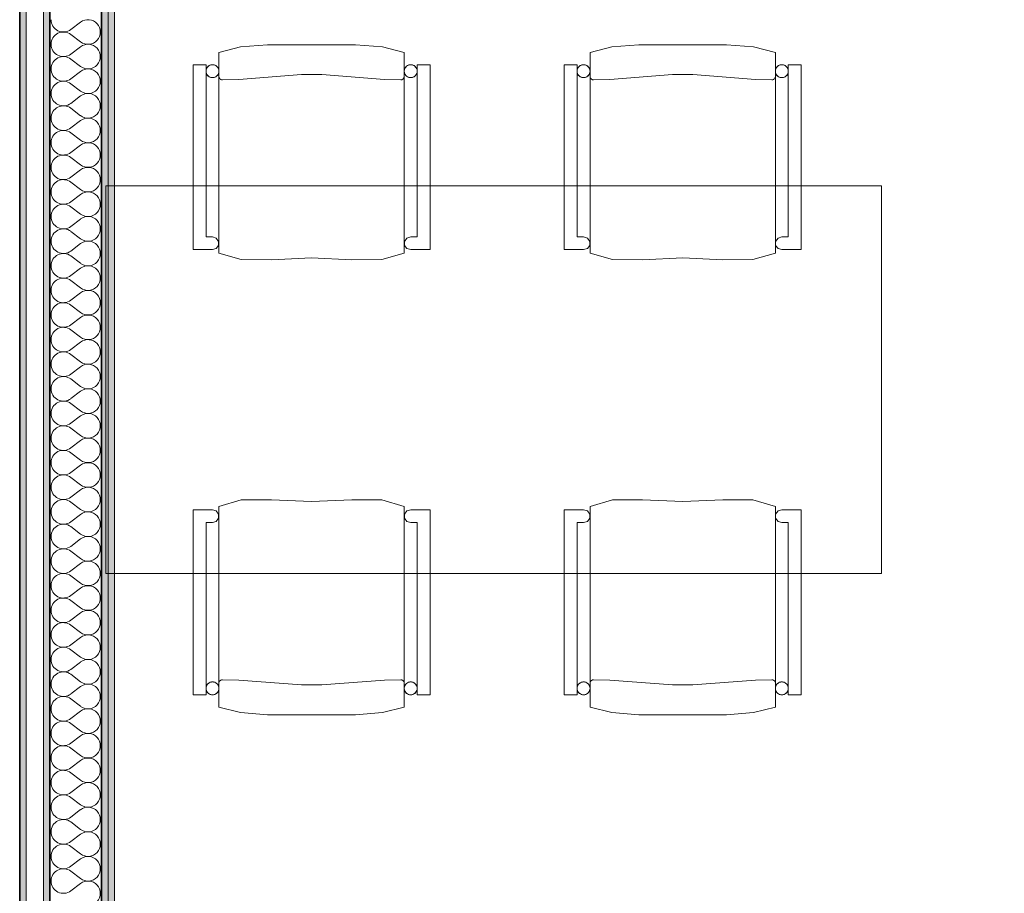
# Model space of a CAD drawing. Header units: metres. Extents: x -7.1 to 26.5, y -14.7 to 18.1.
# Tile 98 of 182: x 16.1 to 18.4, y -0.2 to 1.8. Entities that reach past the tile are written whole.
import ezdxf

# ---------------------------------------------------------------- set-up
doc = ezdxf.new("R2010")
doc.units = ezdxf.units.M
doc.header["$PDMODE"] = 65
doc.linetypes.add('AUSGEZOGEN', pattern=[0])
for name, color, linetype in [('XR$1$015 Innenwände', 7, 'AUSGEZOGEN'), ('XR$1$015 Innenwände Schichttrennlinien', 7, 'AUSGEZOGEN'), ('XR$1$065 Möbel Einrichtung', 7, 'AUSGEZOGEN'), ('XR$1$080 Raumdefinitionen Kontur', 7, 'AUSGEZOGEN'), ('XR$2$105 Bemassungen 100', 7, 'AUSGEZOGEN'), ('XR$3$015 Innenwände Bauteilschraffuren', 7, 'AUSGEZOGEN')]:
    doc.layers.add(name, color=color, linetype=linetype)
doc.styles.add('ARIAL', font='arial.ttf')
doc.dimstyles.new('DIMSTYLE_3', dxfattribs={"dimtxt": 0.2, "dimasz": 0.3, "dimexe": 0, "dimexo": 0, "dimgap": 0.1, "dimtad": 2, "dimrnd": 0.005, "dimzin": 4, "dimdsep": 46, "dimtxsty": 'ARIAL', "dimblk1": 'ALL_ML_STRICH', "dimblk2": 'ALL_ML_STRICH', "dimsah": 1, "dimcen": 0, "dimclrd": 7, "dimclre": 7, "dimclrt": 7, "dimadec": 0, "dimazin": 0, "dimtfac": 1, "dimtdec": 0, "dimtix": 1, "dimtmove": 2, "dimatfit": 3, "dimfxl": 0, "dimtzin": 0, "dimlwd": 0, "dimlwe": 18, "dimarcsym": 0})

# ---------------------------------------------------------------- blocks, each defined once
blk = doc.blocks.new('ALL_ML_STRICH')
at = {"color": 0, "linetype": 'ByBlock', "lineweight": -2}
for p, q in [((0, -0.5), (0, 0.5)), ((-0.3, -0.3), (0.3, 0.3)), ((-1, 0), (0.5, 0))]:
    blk.add_line(p, q, dxfattribs=at)
blk = doc.blocks.new('*D212')
at = {"layer": 'DEFPOINTS', "color": 7, "linetype": 'AUSGEZOGEN', "lineweight": 18, "transparency": 16777216}
for p in [(15.9718, -0.1778), (14.0318, -0.5792), (14.0318, -0.7062)]:
    blk.add_point(p, dxfattribs=at)
at = {"layer": 'XR$2$105 Bemassungen 100', "color": 7, "linetype": 'AUSGEZOGEN', "lineweight": -2, "transparency": 16777216}
for p, q in [((14.0318, -0.5792), (14.0318, -0.5792)), ((14.0318, -0.5792), (15.9718, -0.5792)), ((15.9718, -0.5792), (15.9718, -0.5792))]:
    blk.add_line(p, q, dxfattribs=at)
at = {"layer": 'XR$2$105 Bemassungen 100', "color": 7, "linetype": 'AUSGEZOGEN', "lineweight": 18, "transparency": 16777216, "xscale": 0.3, "yscale": 0.3, "zscale": 0.3, "rotation": 180}
blk.add_blockref('ALL_ML_STRICH', (14.0318, -0.5792), dxfattribs=at)
at = {"layer": 'XR$2$105 Bemassungen 100', "color": 7, "linetype": 'AUSGEZOGEN', "lineweight": 18, "transparency": 16777216, "xscale": 0.3, "yscale": 0.3, "zscale": 0.3}
blk.add_blockref('ALL_ML_STRICH', (15.9718, -0.5792), dxfattribs=at)
at = {"layer": 'XR$2$105 Bemassungen 100', "color": 7, "linetype": 'AUSGEZOGEN', "lineweight": 18, "transparency": 16777216, "insert": (15.0137, -0.3758), "char_height": 0.2, "width": 0.64, "attachment_point": 5, "style": 'ARIAL'}
blk.add_mtext('\\W0.80;\\A1;{\\A1;{1.94\\H0.132000;\\S^ ;}}', dxfattribs=at)
blk = doc.blocks.new('COMPLEXOBJECT_207')
at = {"layer": 'XR$3$015 Innenwände Bauteilschraffuren', "color": 8, "linetype": 'AUSGEZOGEN', "lineweight": 13, "transparency": 33554687}
for p, q in [((16.2632, 1.8229), (16.2403, 1.8057)), ((16.2632, 1.7771), (16.2403, 1.7943)), ((16.2632, 1.7657), (16.2403, 1.7486)), ((16.2632, 1.72), (16.2403, 1.7371)), ((16.2632, 1.7086), (16.2403, 1.6914)), ((16.2632, 1.6629), (16.2403, 1.68)), ((16.2632, 1.6514), (16.2403, 1.6343)), ((16.2632, 1.6057), (16.2403, 1.6229)), ((16.2632, 1.5943), (16.2403, 1.5771)), ((16.2632, 1.5486), (16.2403, 1.5657)), ((16.2632, 1.5371), (16.2403, 1.52)), ((16.2632, 1.4914), (16.2403, 1.5086)), ((16.2632, 1.48), (16.2403, 1.4629)), ((16.2632, 1.4343), (16.2403, 1.4514)), ((16.2632, 1.4229), (16.2403, 1.4057)), ((16.2632, 1.3771), (16.2403, 1.3943)), ((16.2632, 1.3657), (16.2403, 1.3486)), ((16.2632, 1.32), (16.2403, 1.3371)), ((16.2632, 1.3086), (16.2403, 1.2914)), ((16.2632, 1.2629), (16.2403, 1.28)), ((16.2632, 1.2514), (16.2403, 1.2343)), ((16.2632, 1.2057), (16.2403, 1.2229)), ((16.2632, 1.1943), (16.2403, 1.1771)), ((16.2632, 1.1486), (16.2403, 1.1657)), ((16.2632, 1.1371), (16.2403, 1.12)), ((16.2632, 1.0914), (16.2403, 1.1086)), ((16.2632, 1.08), (16.2403, 1.0629)), ((16.2632, 1.0343), (16.2403, 1.0514)), ((16.2632, 1.0229), (16.2403, 1.0057)), ((16.2632, 0.9771), (16.2403, 0.9943)), ((16.2632, 0.9657), (16.2403, 0.9486)), ((16.2632, 0.92), (16.2403, 0.9371)), ((16.2632, 0.9086), (16.2403, 0.8914)), ((16.2632, 0.8629), (16.2403, 0.88)), ((16.2632, 0.8514), (16.2403, 0.8343)), ((16.2632, 0.8057), (16.2403, 0.8229)), ((16.2632, 0.7943), (16.2403, 0.7771)), ((16.2632, 0.7486), (16.2403, 0.7657)), ((16.2632, 0.7371), (16.2403, 0.72)), ((16.2632, 0.6914), (16.2403, 0.7086)), ((16.2632, 0.68), (16.2403, 0.6629)), ((16.2632, 0.6343), (16.2403, 0.6514)), ((16.2632, 0.6229), (16.2403, 0.6057)), ((16.2632, 0.5771), (16.2403, 0.5943)), ((16.2632, 0.5657), (16.2403, 0.5486)), ((16.2632, 0.52), (16.2403, 0.5371)), ((16.2632, 0.5086), (16.2403, 0.4914)), ((16.2632, 0.4629), (16.2403, 0.48)), ((16.2632, 0.4514), (16.2403, 0.4343)), ((16.2632, 0.4057), (16.2403, 0.4229)), ((16.2632, 0.3943), (16.2403, 0.3771)), ((16.2632, 0.3486), (16.2403, 0.3657)), ((16.2632, 0.3371), (16.2403, 0.32)), ((16.2632, 0.2914), (16.2403, 0.3086)), ((16.2632, 0.28), (16.2403, 0.2629)), ((16.2632, 0.2343), (16.2403, 0.2514)), ((16.2632, 0.2229), (16.2403, 0.2057)), ((16.2632, 0.1771), (16.2403, 0.1943)), ((16.2632, 0.1657), (16.2403, 0.1486)), ((16.2632, 0.12), (16.2403, 0.1371)), ((16.2632, 0.1086), (16.2403, 0.0914)), ((16.2632, 0.0629), (16.2403, 0.08)), ((16.2632, 0.0514), (16.2403, 0.0343)), ((16.2632, 0.0057), (16.2403, 0.0229)), ((16.2632, -0.0057), (16.2403, -0.0229)), ((16.2632, -0.0514), (16.2403, -0.0343)), ((16.2632, -0.0629), (16.2403, -0.08)), ((16.2632, -0.1086), (16.2403, -0.0914)), ((16.2632, -0.12), (16.2403, -0.1371)), ((16.2632, -0.1657), (16.2403, -0.1486)), ((16.2632, -0.1771), (16.2403, -0.1943))]:
    blk.add_line(p, q, dxfattribs=at)
for centre, start, end in [((16.2232, 1.8286), 180, 306.8699), ((16.2803, 1.8), 233.1301, 126.8699), ((16.2232, 1.7714), 53.1301, 180), ((16.2232, 1.7714), 180, 306.8699), ((16.2803, 1.7429), 233.1301, 126.8699), ((16.2232, 1.7143), 53.1301, 180), ((16.2232, 1.7143), 180, 306.8699), ((16.2803, 1.6857), 233.1301, 126.8699), ((16.2232, 1.6571), 53.1301, 180), ((16.2232, 1.6571), 180, 306.8699), ((16.2803, 1.6286), 233.1301, 126.8699), ((16.2232, 1.6), 53.1301, 180), ((16.2232, 1.6), 180, 306.8699), ((16.2803, 1.5714), 233.1301, 126.8699), ((16.2232, 1.5429), 53.1301, 180), ((16.2232, 1.5429), 180, 306.8699), ((16.2803, 1.5143), 233.1301, 126.8699), ((16.2232, 1.4857), 53.1301, 180), ((16.2232, 1.4857), 180, 306.8699), ((16.2803, 1.4571), 233.1301, 126.8699), ((16.2232, 1.4286), 53.1301, 180), ((16.2232, 1.4286), 180, 306.8699), ((16.2803, 1.4), 233.1301, 126.8699), ((16.2232, 1.3714), 53.1301, 180), ((16.2232, 1.3714), 180, 306.8699), ((16.2803, 1.3429), 233.1301, 126.8699), ((16.2232, 1.3143), 53.1301, 180), ((16.2232, 1.3143), 180, 306.8699), ((16.2803, 1.2857), 233.1301, 126.8699), ((16.2232, 1.2571), 53.1301, 180), ((16.2232, 1.2571), 180, 306.8699), ((16.2803, 1.2286), 233.1301, 126.8699), ((16.2232, 1.2), 53.1301, 180), ((16.2232, 1.2), 180, 306.8699), ((16.2803, 1.1714), 233.1301, 126.8699), ((16.2232, 1.1429), 53.1301, 180), ((16.2232, 1.1429), 180, 306.8699), ((16.2803, 1.1143), 233.1301, 126.8699), ((16.2232, 1.0857), 53.1301, 180), ((16.2232, 1.0857), 180, 306.8699), ((16.2803, 1.0571), 233.1301, 126.8699), ((16.2232, 1.0286), 53.1301, 180), ((16.2232, 1.0286), 180, 306.8699), ((16.2803, 1), 233.1301, 126.8699), ((16.2232, 0.9714), 53.1301, 180), ((16.2232, 0.9714), 180, 306.8699), ((16.2803, 0.9429), 233.1301, 126.8699), ((16.2232, 0.9143), 53.1301, 180), ((16.2232, 0.9143), 180, 306.8699), ((16.2803, 0.8857), 233.1301, 126.8699), ((16.2232, 0.8571), 53.1301, 180), ((16.2232, 0.8571), 180, 306.8699), ((16.2803, 0.8286), 233.1301, 126.8699), ((16.2232, 0.8), 53.1301, 180), ((16.2232, 0.8), 180, 306.8699), ((16.2803, 0.7714), 233.1301, 126.8699), ((16.2232, 0.7429), 53.1301, 180), ((16.2232, 0.7429), 180, 306.8699), ((16.2803, 0.7143), 233.1301, 126.8699), ((16.2232, 0.6857), 53.1301, 180), ((16.2232, 0.6857), 180, 306.8699), ((16.2803, 0.6571), 233.1301, 126.8699), ((16.2232, 0.6286), 53.1301, 180), ((16.2232, 0.6286), 180, 306.8699), ((16.2803, 0.6), 233.1301, 126.8699), ((16.2232, 0.5714), 53.1301, 180), ((16.2232, 0.5714), 180, 306.8699), ((16.2803, 0.5429), 233.1301, 126.8699), ((16.2232, 0.5143), 53.1301, 180), ((16.2232, 0.5143), 180, 306.8699), ((16.2803, 0.4857), 233.1301, 126.8699), ((16.2232, 0.4571), 53.1301, 180), ((16.2232, 0.4571), 180, 306.8699), ((16.2803, 0.4286), 233.1301, 126.8699), ((16.2232, 0.4), 53.1301, 180), ((16.2232, 0.4), 180, 306.8699), ((16.2803, 0.3714), 233.1301, 126.8699), ((16.2232, 0.3429), 53.1301, 180), ((16.2232, 0.3429), 180, 306.8699), ((16.2803, 0.3143), 233.1301, 126.8699), ((16.2232, 0.2857), 53.1301, 180), ((16.2232, 0.2857), 180, 306.8699), ((16.2803, 0.2571), 233.1301, 126.8699), ((16.2232, 0.2286), 53.1301, 180), ((16.2232, 0.2286), 180, 306.8699), ((16.2803, 0.2), 233.1301, 126.8699), ((16.2232, 0.1714), 53.1301, 180), ((16.2232, 0.1714), 180, 306.8699), ((16.2803, 0.1429), 233.1301, 126.8699), ((16.2232, 0.1143), 53.1301, 180), ((16.2232, 0.1143), 180, 306.8699), ((16.2803, 0.0857), 233.1301, 126.8699), ((16.2232, 0.0571), 53.1301, 180), ((16.2232, 0.0571), 180, 306.8699), ((16.2803, 0.0286), 233.1301, 126.8699), ((16.2232, 0), 53.1301, 180), ((16.2232, 0), 180, 306.8699), ((16.2803, -0.0286), 233.1301, 126.8699), ((16.2232, -0.0571), 53.1301, 180), ((16.2232, -0.0571), 180, 306.8699), ((16.2803, -0.0857), 233.1301, 126.8699), ((16.2232, -0.1143), 53.1301, 180), ((16.2232, -0.1143), 180, 306.8699), ((16.2803, -0.1429), 233.1301, 126.8699), ((16.2232, -0.1714), 53.1301, 180), ((16.2232, -0.1714), 180, 306.8699), ((16.2803, -0.2), 233.1301, 126.8699)]:
    blk.add_arc(centre, 0.0286, start, end, dxfattribs=at)

msp = doc.modelspace()

# ---------------------------------------------------------------- hatches: boundary and pattern name
at = {"layer": 'XR$3$015 Innenwände Bauteilschraffuren', "linetype": 'AUSGEZOGEN', "lineweight": 13, "true_color": 0x202020, "transparency": 33554687}
for points in [[(16.3268, 6.2235), (16.3268, -3.6465), (16.3418, -3.6465), (16.3418, 6.2235)], [(16.3118, 6.2085), (16.3118, -3.6465), (16.3268, -3.6465), (16.3268, 6.2085)], [(16.1768, 6.0735), (16.1768, -3.6465), (16.1918, -3.6465), (16.1918, 6.0735)], [(16.1218, 6.0385), (16.1218, -3.6465), (16.1368, -3.6465), (16.1368, 6.0385)]]:
    msp.add_hatch(color=250, dxfattribs=at).paths.add_polyline_path(points)

# ---------------------------------------------------------------- linework, layer by layer
at = {"layer": 'XR$1$015 Innenwände', "color": 7, "linetype": 'AUSGEZOGEN', "lineweight": 18, "transparency": 33554687}
for p, q in [((16.3418, -3.6465), (16.3418, 6.2385)), ((16.1768, 6.0735), (16.1768, -3.6465)), ((16.1368, -3.6465), (16.1368, 6.0385))]:
    msp.add_line(p, q, dxfattribs=at)
at = {"layer": 'XR$1$015 Innenwände Schichttrennlinien', "color": 7, "linetype": 'AUSGEZOGEN', "lineweight": 18, "transparency": 33554687}
msp.add_line((16.3268, -3.6465), (16.3268, 6.2085), dxfattribs=at)
at = {"layer": 'XR$1$015 Innenwände Schichttrennlinien', "color": 7, "linetype": 'AUSGEZOGEN', "lineweight": 35, "transparency": 33554687}
for p, q in [((16.3118, -3.6465), (16.3118, 6.0885)), ((16.1918, -3.6465), (16.1918, 6.0735)), ((16.1218, 5.9185), (16.1218, -3.6465))]:
    msp.add_line(p, q, dxfattribs=at)
at = {"layer": 'XR$1$065 Möbel Einrichtung', "color": 8, "linetype": 'AUSGEZOGEN', "lineweight": 13, "transparency": 33554687}
for p, q in [((16.6345, 1.7652), (16.5842, 1.7525)), ((16.6972, 1.7702), (16.6345, 1.7652)), ((16.7992, 1.7702), (16.6972, 1.7702)), ((16.9012, 1.7702), (16.7992, 1.7702)), ((16.9639, 1.7652), (16.9012, 1.7702)), ((17.0142, 1.7525), (16.9639, 1.7652)), ((17.4454, 1.7525), (17.4957, 1.7652)), ((17.4957, 1.7652), (17.5584, 1.7702)), ((17.5584, 1.7702), (17.6604, 1.7702)), ((17.6604, 1.7702), (17.7624, 1.7702)), ((17.7624, 1.7702), (17.8251, 1.7652)), ((17.8251, 1.7652), (17.8754, 1.7525)), ((16.5842, 1.7525), (16.5842, 1.2867)), ((17.0142, 1.2867), (17.0142, 1.7525)), ((17.4454, 1.2867), (17.4454, 1.7525)), ((17.8754, 1.7525), (17.8754, 1.2867)), ((16.5542, 1.7239), (16.5242, 1.7239)), ((16.5242, 1.7239), (16.5242, 1.2946)), ((16.5542, 1.3241), (16.5542, 1.7239)), ((17.0742, 1.7239), (17.0442, 1.7239)), ((17.0442, 1.7239), (17.0442, 1.3241)), ((17.0742, 1.2946), (17.0742, 1.7239)), ((17.3854, 1.2946), (17.3854, 1.7239)), ((17.3854, 1.7239), (17.4154, 1.7239)), ((17.4154, 1.7239), (17.4154, 1.3241)), ((17.9054, 1.3241), (17.9054, 1.7239)), ((17.9054, 1.7239), (17.9354, 1.7239)), ((17.9354, 1.7239), (17.9354, 1.2946)), ((16.5844, 1.6949), (16.5842, 1.6963)), ((16.5849, 1.6936), (16.5844, 1.6949)), ((16.5856, 1.6924), (16.5849, 1.6936)), ((16.5865, 1.6913), (16.5856, 1.6924)), ((16.5876, 1.6904), (16.5865, 1.6913)), ((16.7757, 1.701), (16.6302, 1.69)), ((16.8227, 1.701), (16.7757, 1.701)), ((16.9682, 1.69), (16.8227, 1.701)), ((17.0119, 1.6913), (17.0108, 1.6904)), ((17.0128, 1.6924), (17.0119, 1.6913)), ((17.0135, 1.6936), (17.0128, 1.6924)), ((17.4461, 1.6936), (17.4468, 1.6924)), ((17.4468, 1.6924), (17.4477, 1.6913)), ((17.4477, 1.6913), (17.4488, 1.6904)), ((17.4914, 1.69), (17.6369, 1.701)), ((17.6369, 1.701), (17.6839, 1.701)), ((17.6839, 1.701), (17.8294, 1.69)), ((17.872, 1.6904), (17.8731, 1.6913)), ((17.8731, 1.6913), (17.874, 1.6924)), ((17.874, 1.6924), (17.8747, 1.6936)), ((17.8747, 1.6936), (17.8751, 1.6949)), ((17.8751, 1.6949), (17.8754, 1.6963)), ((16.5888, 1.6897), (16.5876, 1.6904)), ((16.5901, 1.6892), (16.5888, 1.6897)), ((16.5915, 1.689), (16.5901, 1.6892)), ((16.5922, 1.689), (16.5915, 1.689)), ((16.6302, 1.69), (16.5922, 1.689)), ((17.0062, 1.689), (16.9682, 1.69)), ((17.0069, 1.689), (17.0062, 1.689)), ((17.0083, 1.6892), (17.0069, 1.689)), ((17.0096, 1.6897), (17.0083, 1.6892)), ((17.0108, 1.6904), (17.0096, 1.6897)), ((17.4488, 1.6904), (17.45, 1.6897)), ((17.45, 1.6897), (17.4513, 1.6892)), ((17.4513, 1.6892), (17.4527, 1.689)), ((17.4527, 1.689), (17.4534, 1.689)), ((17.4534, 1.689), (17.4914, 1.69)), ((17.8294, 1.69), (17.8674, 1.689)), ((17.8674, 1.689), (17.8681, 1.689)), ((17.8681, 1.689), (17.8695, 1.6892)), ((17.8695, 1.6892), (17.8708, 1.6897)), ((17.8708, 1.6897), (17.872, 1.6904)), ((18.1218, 1.4425), (16.3218, 1.4425)), ((16.3218, 1.4425), (16.3218, 0.5425)), ((18.1218, 0.5425), (18.1218, 1.4425)), ((16.5692, 1.3241), (16.5542, 1.3241)), ((16.578, 1.3212), (16.5692, 1.3241)), ((16.5835, 1.3137), (16.578, 1.3212)), ((16.578, 1.297), (16.5835, 1.3045)), ((16.5835, 1.3045), (16.5835, 1.3137)), ((17.0204, 1.3212), (17.0149, 1.3137)), ((17.0149, 1.3137), (17.0149, 1.3045)), ((17.0149, 1.3045), (17.0204, 1.297)), ((17.0292, 1.3241), (17.0204, 1.3212)), ((17.0442, 1.3241), (17.0292, 1.3241)), ((17.4154, 1.3241), (17.4304, 1.3241)), ((17.4304, 1.3241), (17.4392, 1.3212)), ((17.4392, 1.3212), (17.4446, 1.3137)), ((17.4446, 1.3045), (17.4392, 1.297)), ((17.4446, 1.3137), (17.4446, 1.3045)), ((17.8761, 1.3137), (17.8816, 1.3212)), ((17.8761, 1.3045), (17.8761, 1.3137)), ((17.8816, 1.297), (17.8761, 1.3045)), ((17.8816, 1.3212), (17.8904, 1.3241)), ((17.8904, 1.3241), (17.9054, 1.3241)), ((16.5242, 1.2946), (16.5692, 1.2946)), ((16.5692, 1.2946), (16.578, 1.297)), ((16.5842, 1.2867), (16.6361, 1.2715)), ((16.9623, 1.2715), (17.0142, 1.2867)), ((17.0204, 1.297), (17.0292, 1.2946)), ((17.0292, 1.2946), (17.0742, 1.2946)), ((17.4304, 1.2946), (17.3854, 1.2946)), ((17.4392, 1.297), (17.4304, 1.2946)), ((17.4973, 1.2715), (17.4454, 1.2867)), ((17.8754, 1.2867), (17.8235, 1.2715)), ((17.8904, 1.2946), (17.8816, 1.297)), ((17.9354, 1.2946), (17.8904, 1.2946)), ((16.6361, 1.2715), (16.7062, 1.2712)), ((16.7062, 1.2712), (16.7992, 1.2754)), ((16.7992, 1.2754), (16.8922, 1.2712)), ((16.8922, 1.2712), (16.9623, 1.2715)), ((17.5674, 1.2712), (17.4973, 1.2715)), ((17.6604, 1.2754), (17.5674, 1.2712)), ((17.7533, 1.2712), (17.6604, 1.2754)), ((17.8235, 1.2715), (17.7533, 1.2712)), ((16.5842, 0.6982), (16.6361, 0.7135)), ((16.6361, 0.7135), (16.7062, 0.7137)), ((16.7062, 0.7137), (16.7992, 0.7095)), ((16.7992, 0.7095), (16.8922, 0.7137)), ((16.8922, 0.7137), (16.9623, 0.7135)), ((16.9623, 0.7135), (17.0142, 0.6982)), ((17.4973, 0.7135), (17.4454, 0.6982)), ((17.5674, 0.7137), (17.4973, 0.7135)), ((17.6604, 0.7095), (17.5674, 0.7137)), ((17.7533, 0.7137), (17.6604, 0.7095)), ((17.8235, 0.7135), (17.7533, 0.7137)), ((17.8754, 0.6982), (17.8235, 0.7135)), ((16.5242, 0.6903), (16.5692, 0.6903)), ((16.5242, 0.261), (16.5242, 0.6903)), ((16.5692, 0.6903), (16.578, 0.6879)), ((16.578, 0.6879), (16.5835, 0.6804)), ((16.5842, 0.2324), (16.5842, 0.6982)), ((17.0142, 0.6982), (17.0142, 0.2324)), ((17.0149, 0.6804), (17.0204, 0.6879)), ((17.0204, 0.6879), (17.0292, 0.6903)), ((17.0292, 0.6903), (17.0742, 0.6903)), ((17.0742, 0.6903), (17.0742, 0.261)), ((17.4304, 0.6903), (17.3854, 0.6903)), ((17.3854, 0.6903), (17.3854, 0.261)), ((17.4392, 0.6879), (17.4304, 0.6903)), ((17.4446, 0.6804), (17.4392, 0.6879)), ((17.4454, 0.6982), (17.4454, 0.2324)), ((17.8754, 0.2324), (17.8754, 0.6982)), ((17.8816, 0.6879), (17.8761, 0.6804)), ((17.8904, 0.6903), (17.8816, 0.6879)), ((17.9354, 0.6903), (17.8904, 0.6903)), ((17.9354, 0.261), (17.9354, 0.6903)), ((16.578, 0.6637), (16.5692, 0.6608)), ((16.5835, 0.6712), (16.578, 0.6637)), ((16.5835, 0.6804), (16.5835, 0.6712)), ((17.0149, 0.6712), (17.0149, 0.6804)), ((17.0204, 0.6637), (17.0149, 0.6712)), ((17.0292, 0.6608), (17.0204, 0.6637)), ((17.4304, 0.6608), (17.4392, 0.6637)), ((17.4392, 0.6637), (17.4446, 0.6712)), ((17.4446, 0.6712), (17.4446, 0.6804)), ((17.8761, 0.6804), (17.8761, 0.6712)), ((17.8761, 0.6712), (17.8816, 0.6637)), ((17.8816, 0.6637), (17.8904, 0.6608)), ((16.5692, 0.6608), (16.5542, 0.6608)), ((16.5542, 0.6608), (16.5542, 0.261)), ((17.0442, 0.6608), (17.0292, 0.6608)), ((17.0442, 0.261), (17.0442, 0.6608)), ((17.4154, 0.6608), (17.4304, 0.6608)), ((17.4154, 0.261), (17.4154, 0.6608)), ((17.8904, 0.6608), (17.9054, 0.6608)), ((17.9054, 0.6608), (17.9054, 0.261)), ((16.3218, 0.5425), (18.1218, 0.5425)), ((16.5844, 0.29), (16.5842, 0.2886)), ((16.5849, 0.2913), (16.5844, 0.29)), ((16.5856, 0.2925), (16.5849, 0.2913)), ((16.5865, 0.2936), (16.5856, 0.2925)), ((16.5876, 0.2945), (16.5865, 0.2936)), ((16.5888, 0.2952), (16.5876, 0.2945)), ((16.5901, 0.2957), (16.5888, 0.2952)), ((16.5915, 0.2959), (16.5901, 0.2957)), ((16.5922, 0.2959), (16.5915, 0.2959)), ((16.6302, 0.2949), (16.5922, 0.2959)), ((16.7757, 0.2839), (16.6302, 0.2949)), ((16.8227, 0.2839), (16.7757, 0.2839)), ((16.9682, 0.2949), (16.8227, 0.2839)), ((17.0062, 0.2959), (16.9682, 0.2949)), ((17.0069, 0.2959), (17.0062, 0.2959)), ((17.0083, 0.2957), (17.0069, 0.2959)), ((17.0096, 0.2952), (17.0083, 0.2957)), ((17.0108, 0.2945), (17.0096, 0.2952)), ((17.0119, 0.2936), (17.0108, 0.2945)), ((17.0128, 0.2925), (17.0119, 0.2936)), ((17.0135, 0.2913), (17.0128, 0.2925)), ((17.4461, 0.2913), (17.4468, 0.2925)), ((17.4468, 0.2925), (17.4477, 0.2936)), ((17.4477, 0.2936), (17.4488, 0.2945)), ((17.4488, 0.2945), (17.45, 0.2952)), ((17.45, 0.2952), (17.4513, 0.2957)), ((17.4513, 0.2957), (17.4527, 0.2959)), ((17.4527, 0.2959), (17.4534, 0.2959)), ((17.4534, 0.2959), (17.4914, 0.2949)), ((17.4914, 0.2949), (17.6369, 0.2839)), ((17.6369, 0.2839), (17.6839, 0.2839)), ((17.6839, 0.2839), (17.8294, 0.2949)), ((17.8294, 0.2949), (17.8674, 0.2959)), ((17.8674, 0.2959), (17.8681, 0.2959)), ((17.8681, 0.2959), (17.8695, 0.2957)), ((17.8695, 0.2957), (17.8708, 0.2952)), ((17.8708, 0.2952), (17.872, 0.2945)), ((17.872, 0.2945), (17.8731, 0.2936)), ((17.8731, 0.2936), (17.874, 0.2925)), ((17.874, 0.2925), (17.8747, 0.2913)), ((17.8747, 0.2913), (17.8751, 0.29)), ((17.8751, 0.29), (17.8754, 0.2886)), ((16.5542, 0.261), (16.5242, 0.261)), ((17.0742, 0.261), (17.0442, 0.261)), ((17.3854, 0.261), (17.4154, 0.261)), ((17.9054, 0.261), (17.9354, 0.261)), ((16.6345, 0.2198), (16.5842, 0.2324)), ((17.0142, 0.2324), (16.9639, 0.2198)), ((17.4454, 0.2324), (17.4957, 0.2198)), ((17.8251, 0.2198), (17.8754, 0.2324)), ((16.6972, 0.2147), (16.6345, 0.2198)), ((16.7992, 0.2147), (16.6972, 0.2147)), ((16.9012, 0.2147), (16.7992, 0.2147)), ((16.9639, 0.2198), (16.9012, 0.2147)), ((17.4957, 0.2198), (17.5584, 0.2147)), ((17.5584, 0.2147), (17.6604, 0.2147)), ((17.6604, 0.2147), (17.7624, 0.2147)), ((17.7624, 0.2147), (17.8251, 0.2198))]:
    msp.add_line(p, q, dxfattribs=at)
for points in [[(16.5842, 1.2867), (16.6361, 1.2715), (16.7062, 1.2712), (16.7992, 1.2754), (16.8922, 1.2712), (16.9623, 1.2715), (17.0142, 1.2867), (17.0142, 1.7525), (16.9639, 1.7652), (16.9012, 1.7702), (16.7992, 1.7702), (16.6972, 1.7702), (16.6345, 1.7652), (16.5842, 1.7525), (16.5842, 1.2867)], [(17.8754, 1.2867), (17.8235, 1.2715), (17.7533, 1.2712), (17.6604, 1.2754), (17.5674, 1.2712), (17.4973, 1.2715), (17.4454, 1.2867), (17.4454, 1.7525), (17.4957, 1.7652), (17.5584, 1.7702), (17.6604, 1.7702), (17.7624, 1.7702), (17.8251, 1.7652), (17.8754, 1.7525), (17.8754, 1.2867)], [(16.5242, 1.2946), (16.5692, 1.2946), (16.578, 1.297), (16.5835, 1.3045), (16.5835, 1.3137), (16.578, 1.3212), (16.5692, 1.3241), (16.5542, 1.3241), (16.5542, 1.7239), (16.5242, 1.7239), (16.5242, 1.2946)], [(16.5692, 1.7239), (16.5666, 1.7237), (16.5641, 1.723), (16.5617, 1.7219), (16.5595, 1.7204), (16.5577, 1.7186), (16.5562, 1.7165), (16.5551, 1.7141), (16.5544, 1.7116), (16.5542, 1.709), (16.5544, 1.7064), (16.5551, 1.7038), (16.5562, 1.7015), (16.5577, 1.6993), (16.5595, 1.6975), (16.5617, 1.696), (16.5641, 1.6949), (16.5666, 1.6942), (16.5692, 1.694), (16.5718, 1.6942), (16.5743, 1.6949), (16.5767, 1.696), (16.5788, 1.6975), (16.5807, 1.6993), (16.5822, 1.7015), (16.5833, 1.7038), (16.584, 1.7064), (16.5842, 1.709), (16.584, 1.7116), (16.5833, 1.7141), (16.5822, 1.7165), (16.5807, 1.7186), (16.5788, 1.7204), (16.5767, 1.7219), (16.5743, 1.723), (16.5718, 1.7237), (16.5692, 1.7239)], [(17.0292, 1.7239), (17.0266, 1.7237), (17.0241, 1.723), (17.0217, 1.7219), (17.0195, 1.7204), (17.0177, 1.7186), (17.0162, 1.7165), (17.0151, 1.7141), (17.0144, 1.7116), (17.0142, 1.709), (17.0144, 1.7064), (17.0151, 1.7038), (17.0162, 1.7015), (17.0177, 1.6993), (17.0195, 1.6975), (17.0217, 1.696), (17.0241, 1.6949), (17.0266, 1.6942), (17.0292, 1.694), (17.0318, 1.6942), (17.0343, 1.6949), (17.0367, 1.696), (17.0388, 1.6975), (17.0407, 1.6993), (17.0422, 1.7015), (17.0433, 1.7038), (17.044, 1.7064), (17.0442, 1.709), (17.044, 1.7116), (17.0433, 1.7141), (17.0422, 1.7165), (17.0407, 1.7186), (17.0388, 1.7204), (17.0367, 1.7219), (17.0343, 1.723), (17.0318, 1.7237), (17.0292, 1.7239)], [(17.0442, 1.3241), (17.0292, 1.3241), (17.0204, 1.3212), (17.0149, 1.3137), (17.0149, 1.3045), (17.0204, 1.297), (17.0292, 1.2946), (17.0742, 1.2946), (17.0742, 1.7239), (17.0442, 1.7239), (17.0442, 1.3241)], [(17.4154, 1.3241), (17.4304, 1.3241), (17.4392, 1.3212), (17.4446, 1.3137), (17.4446, 1.3045), (17.4392, 1.297), (17.4304, 1.2946), (17.3854, 1.2946), (17.3854, 1.7239), (17.4154, 1.7239), (17.4154, 1.3241)], [(17.4304, 1.7239), (17.433, 1.7237), (17.4355, 1.723), (17.4379, 1.7219), (17.44, 1.7204), (17.4419, 1.7186), (17.4434, 1.7165), (17.4445, 1.7141), (17.4452, 1.7116), (17.4454, 1.709), (17.4452, 1.7064), (17.4445, 1.7038), (17.4434, 1.7015), (17.4419, 1.6993), (17.44, 1.6975), (17.4379, 1.696), (17.4355, 1.6949), (17.433, 1.6942), (17.4304, 1.694), (17.4278, 1.6942), (17.4253, 1.6949), (17.4229, 1.696), (17.4207, 1.6975), (17.4189, 1.6993), (17.4174, 1.7015), (17.4163, 1.7038), (17.4156, 1.7064), (17.4154, 1.709), (17.4156, 1.7116), (17.4163, 1.7141), (17.4174, 1.7165), (17.4189, 1.7186), (17.4207, 1.7204), (17.4229, 1.7219), (17.4253, 1.723), (17.4278, 1.7237), (17.4304, 1.7239)], [(17.8904, 1.7239), (17.893, 1.7237), (17.8955, 1.723), (17.8979, 1.7219), (17.9, 1.7204), (17.9019, 1.7186), (17.9034, 1.7165), (17.9045, 1.7141), (17.9052, 1.7116), (17.9054, 1.709), (17.9052, 1.7064), (17.9045, 1.7038), (17.9034, 1.7015), (17.9019, 1.6993), (17.9, 1.6975), (17.8979, 1.696), (17.8955, 1.6949), (17.893, 1.6942), (17.8904, 1.694), (17.8878, 1.6942), (17.8853, 1.6949), (17.8829, 1.696), (17.8807, 1.6975), (17.8789, 1.6993), (17.8774, 1.7015), (17.8763, 1.7038), (17.8756, 1.7064), (17.8754, 1.709), (17.8756, 1.7116), (17.8763, 1.7141), (17.8774, 1.7165), (17.8789, 1.7186), (17.8807, 1.7204), (17.8829, 1.7219), (17.8853, 1.723), (17.8878, 1.7237), (17.8904, 1.7239)], [(17.9354, 1.2946), (17.8904, 1.2946), (17.8816, 1.297), (17.8761, 1.3045), (17.8761, 1.3137), (17.8816, 1.3212), (17.8904, 1.3241), (17.9054, 1.3241), (17.9054, 1.7239), (17.9354, 1.7239), (17.9354, 1.2946)], [(16.5842, 0.6982), (16.6361, 0.7135), (16.7062, 0.7137), (16.7992, 0.7095), (16.8922, 0.7137), (16.9623, 0.7135), (17.0142, 0.6982), (17.0142, 0.2324), (16.9639, 0.2198), (16.9012, 0.2147), (16.7992, 0.2147), (16.6972, 0.2147), (16.6345, 0.2198), (16.5842, 0.2324), (16.5842, 0.6982)], [(17.8754, 0.6982), (17.8235, 0.7135), (17.7533, 0.7137), (17.6604, 0.7095), (17.5674, 0.7137), (17.4973, 0.7135), (17.4454, 0.6982), (17.4454, 0.2324), (17.4957, 0.2198), (17.5584, 0.2147), (17.6604, 0.2147), (17.7624, 0.2147), (17.8251, 0.2198), (17.8754, 0.2324), (17.8754, 0.6982)], [(16.5242, 0.6903), (16.5692, 0.6903), (16.578, 0.6879), (16.5835, 0.6804), (16.5835, 0.6712), (16.578, 0.6637), (16.5692, 0.6608), (16.5542, 0.6608), (16.5542, 0.261), (16.5242, 0.261), (16.5242, 0.6903)], [(17.0442, 0.6608), (17.0292, 0.6608), (17.0204, 0.6637), (17.0149, 0.6712), (17.0149, 0.6804), (17.0204, 0.6879), (17.0292, 0.6903), (17.0742, 0.6903), (17.0742, 0.261), (17.0442, 0.261), (17.0442, 0.6608)], [(17.4154, 0.6608), (17.4304, 0.6608), (17.4392, 0.6637), (17.4446, 0.6712), (17.4446, 0.6804), (17.4392, 0.6879), (17.4304, 0.6903), (17.3854, 0.6903), (17.3854, 0.261), (17.4154, 0.261), (17.4154, 0.6608)], [(17.9354, 0.6903), (17.8904, 0.6903), (17.8816, 0.6879), (17.8761, 0.6804), (17.8761, 0.6712), (17.8816, 0.6637), (17.8904, 0.6608), (17.9054, 0.6608), (17.9054, 0.261), (17.9354, 0.261), (17.9354, 0.6903)], [(16.5692, 0.261), (16.5666, 0.2612), (16.5641, 0.2619), (16.5617, 0.263), (16.5595, 0.2645), (16.5577, 0.2663), (16.5562, 0.2685), (16.5551, 0.2708), (16.5544, 0.2733), (16.5542, 0.276), (16.5544, 0.2786), (16.5551, 0.2811), (16.5562, 0.2834), (16.5577, 0.2856), (16.5595, 0.2874), (16.5617, 0.2889), (16.5641, 0.29), (16.5666, 0.2907), (16.5692, 0.2909), (16.5718, 0.2907), (16.5743, 0.29), (16.5767, 0.2889), (16.5788, 0.2874), (16.5807, 0.2856), (16.5822, 0.2834), (16.5833, 0.2811), (16.584, 0.2786), (16.5842, 0.276), (16.584, 0.2733), (16.5833, 0.2708), (16.5822, 0.2685), (16.5807, 0.2663), (16.5788, 0.2645), (16.5767, 0.263), (16.5743, 0.2619), (16.5718, 0.2612), (16.5692, 0.261)], [(17.0292, 0.261), (17.0266, 0.2612), (17.0241, 0.2619), (17.0217, 0.263), (17.0195, 0.2645), (17.0177, 0.2663), (17.0162, 0.2685), (17.0151, 0.2708), (17.0144, 0.2733), (17.0142, 0.276), (17.0144, 0.2786), (17.0151, 0.2811), (17.0162, 0.2834), (17.0177, 0.2856), (17.0195, 0.2874), (17.0217, 0.2889), (17.0241, 0.29), (17.0266, 0.2907), (17.0292, 0.2909), (17.0318, 0.2907), (17.0343, 0.29), (17.0367, 0.2889), (17.0388, 0.2874), (17.0407, 0.2856), (17.0422, 0.2834), (17.0433, 0.2811), (17.044, 0.2786), (17.0442, 0.276), (17.044, 0.2733), (17.0433, 0.2708), (17.0422, 0.2685), (17.0407, 0.2663), (17.0388, 0.2645), (17.0367, 0.263), (17.0343, 0.2619), (17.0318, 0.2612), (17.0292, 0.261)], [(17.4304, 0.261), (17.433, 0.2612), (17.4355, 0.2619), (17.4379, 0.263), (17.44, 0.2645), (17.4419, 0.2663), (17.4434, 0.2685), (17.4445, 0.2708), (17.4452, 0.2733), (17.4454, 0.276), (17.4452, 0.2786), (17.4445, 0.2811), (17.4434, 0.2834), (17.4419, 0.2856), (17.44, 0.2874), (17.4379, 0.2889), (17.4355, 0.29), (17.433, 0.2907), (17.4304, 0.2909), (17.4278, 0.2907), (17.4253, 0.29), (17.4229, 0.2889), (17.4207, 0.2874), (17.4189, 0.2856), (17.4174, 0.2834), (17.4163, 0.2811), (17.4156, 0.2786), (17.4154, 0.276), (17.4156, 0.2733), (17.4163, 0.2708), (17.4174, 0.2685), (17.4189, 0.2663), (17.4207, 0.2645), (17.4229, 0.263), (17.4253, 0.2619), (17.4278, 0.2612), (17.4304, 0.261)], [(17.8904, 0.261), (17.893, 0.2612), (17.8955, 0.2619), (17.8979, 0.263), (17.9, 0.2645), (17.9019, 0.2663), (17.9034, 0.2685), (17.9045, 0.2708), (17.9052, 0.2733), (17.9054, 0.276), (17.9052, 0.2786), (17.9045, 0.2811), (17.9034, 0.2834), (17.9019, 0.2856), (17.9, 0.2874), (17.8979, 0.2889), (17.8955, 0.29), (17.893, 0.2907), (17.8904, 0.2909), (17.8878, 0.2907), (17.8853, 0.29), (17.8829, 0.2889), (17.8807, 0.2874), (17.8789, 0.2856), (17.8774, 0.2834), (17.8763, 0.2811), (17.8756, 0.2786), (17.8754, 0.276), (17.8756, 0.2733), (17.8763, 0.2708), (17.8774, 0.2685), (17.8789, 0.2663), (17.8807, 0.2645), (17.8829, 0.263), (17.8853, 0.2619), (17.8878, 0.2612), (17.8904, 0.261)]]:
    msp.add_lwpolyline(points, close=True, dxfattribs=at)
for points in [[(16.5692, 1.7239), (16.5671, 1.7238), (16.5651, 1.7234), (16.5632, 1.7227), (16.5614, 1.7218), (16.5597, 1.7206), (16.5582, 1.7192), (16.5569, 1.7176), (16.5559, 1.7159), (16.5551, 1.714), (16.5545, 1.712), (16.5542, 1.71), (16.5542, 1.7079), (16.5545, 1.7059), (16.5551, 1.7039), (16.5559, 1.7021), (16.5569, 1.7003), (16.5582, 1.6987), (16.5597, 1.6973), (16.5614, 1.6961), (16.5632, 1.6952), (16.5651, 1.6945), (16.5671, 1.6941), (16.5692, 1.694)], [(16.5692, 1.694), (16.5712, 1.6941), (16.5732, 1.6945), (16.5752, 1.6952), (16.577, 1.6961), (16.5787, 1.6973), (16.5802, 1.6987), (16.5814, 1.7003), (16.5825, 1.7021), (16.5833, 1.7039), (16.5839, 1.7059), (16.5842, 1.7079), (16.5842, 1.71), (16.5839, 1.712), (16.5833, 1.714), (16.5825, 1.7159), (16.5814, 1.7176), (16.5802, 1.7192), (16.5787, 1.7206), (16.577, 1.7218), (16.5752, 1.7227), (16.5732, 1.7234), (16.5712, 1.7238), (16.5692, 1.7239)], [(17.0292, 1.7239), (17.0271, 1.7238), (17.0251, 1.7234), (17.0232, 1.7227), (17.0214, 1.7218), (17.0197, 1.7206), (17.0182, 1.7192), (17.0169, 1.7176), (17.0159, 1.7159), (17.0151, 1.714), (17.0145, 1.712), (17.0142, 1.71), (17.0142, 1.7079), (17.0145, 1.7059), (17.0151, 1.7039), (17.0159, 1.7021), (17.0169, 1.7003), (17.0182, 1.6987), (17.0197, 1.6973), (17.0214, 1.6961), (17.0232, 1.6952), (17.0251, 1.6945), (17.0271, 1.6941), (17.0292, 1.694)], [(17.0292, 1.694), (17.0312, 1.6941), (17.0332, 1.6945), (17.0352, 1.6952), (17.037, 1.6961), (17.0387, 1.6973), (17.0402, 1.6987), (17.0414, 1.7003), (17.0425, 1.7021), (17.0433, 1.7039), (17.0439, 1.7059), (17.0442, 1.7079), (17.0442, 1.71), (17.0439, 1.712), (17.0433, 1.714), (17.0425, 1.7159), (17.0414, 1.7176), (17.0402, 1.7192), (17.0387, 1.7206), (17.037, 1.7218), (17.0352, 1.7227), (17.0332, 1.7234), (17.0312, 1.7238), (17.0292, 1.7239)], [(17.4304, 1.7239), (17.4283, 1.7238), (17.4263, 1.7234), (17.4244, 1.7227), (17.4226, 1.7218), (17.4209, 1.7206), (17.4194, 1.7192), (17.4181, 1.7176), (17.4171, 1.7159), (17.4162, 1.714), (17.4157, 1.712), (17.4154, 1.71), (17.4154, 1.7079), (17.4157, 1.7059), (17.4162, 1.7039), (17.4171, 1.7021), (17.4181, 1.7003), (17.4194, 1.6987), (17.4209, 1.6973), (17.4226, 1.6961), (17.4244, 1.6952), (17.4263, 1.6945), (17.4283, 1.6941), (17.4304, 1.694)], [(17.4304, 1.694), (17.4324, 1.6941), (17.4344, 1.6945), (17.4364, 1.6952), (17.4382, 1.6961), (17.4398, 1.6973), (17.4413, 1.6987), (17.4426, 1.7003), (17.4437, 1.7021), (17.4445, 1.7039), (17.4451, 1.7059), (17.4453, 1.7079), (17.4453, 1.71), (17.4451, 1.712), (17.4445, 1.714), (17.4437, 1.7159), (17.4426, 1.7176), (17.4413, 1.7192), (17.4398, 1.7206), (17.4382, 1.7218), (17.4364, 1.7227), (17.4344, 1.7234), (17.4324, 1.7238), (17.4304, 1.7239)], [(17.8904, 1.7239), (17.8883, 1.7238), (17.8863, 1.7234), (17.8844, 1.7227), (17.8826, 1.7218), (17.8809, 1.7206), (17.8794, 1.7192), (17.8781, 1.7176), (17.8771, 1.7159), (17.8762, 1.714), (17.8757, 1.712), (17.8754, 1.71), (17.8754, 1.7079), (17.8757, 1.7059), (17.8762, 1.7039), (17.8771, 1.7021), (17.8781, 1.7003), (17.8794, 1.6987), (17.8809, 1.6973), (17.8826, 1.6961), (17.8844, 1.6952), (17.8863, 1.6945), (17.8883, 1.6941), (17.8904, 1.694)], [(17.8904, 1.694), (17.8924, 1.6941), (17.8944, 1.6945), (17.8964, 1.6952), (17.8982, 1.6961), (17.8998, 1.6973), (17.9013, 1.6987), (17.9026, 1.7003), (17.9037, 1.7021), (17.9045, 1.7039), (17.9051, 1.7059), (17.9053, 1.7079), (17.9053, 1.71), (17.9051, 1.712), (17.9045, 1.714), (17.9037, 1.7159), (17.9026, 1.7176), (17.9013, 1.7192), (17.8998, 1.7206), (17.8982, 1.7218), (17.8964, 1.7227), (17.8944, 1.7234), (17.8924, 1.7238), (17.8904, 1.7239)], [(16.5692, 0.2909), (16.5671, 0.2908), (16.5651, 0.2904), (16.5632, 0.2897), (16.5614, 0.2888), (16.5597, 0.2876), (16.5582, 0.2862), (16.5569, 0.2846), (16.5559, 0.2828), (16.5551, 0.281), (16.5545, 0.279), (16.5542, 0.277), (16.5542, 0.2749), (16.5545, 0.2729), (16.5551, 0.2709), (16.5559, 0.2691), (16.5569, 0.2673), (16.5582, 0.2657), (16.5597, 0.2643), (16.5614, 0.2631), (16.5632, 0.2622), (16.5651, 0.2615), (16.5671, 0.2611), (16.5692, 0.261)], [(16.5692, 0.261), (16.5712, 0.2611), (16.5732, 0.2615), (16.5752, 0.2622), (16.577, 0.2631), (16.5787, 0.2643), (16.5802, 0.2657), (16.5814, 0.2673), (16.5825, 0.2691), (16.5833, 0.2709), (16.5839, 0.2729), (16.5842, 0.2749), (16.5842, 0.277), (16.5839, 0.279), (16.5833, 0.281), (16.5825, 0.2828), (16.5814, 0.2846), (16.5802, 0.2862), (16.5787, 0.2876), (16.577, 0.2888), (16.5752, 0.2897), (16.5732, 0.2904), (16.5712, 0.2908), (16.5692, 0.2909)], [(17.0292, 0.2909), (17.0271, 0.2908), (17.0251, 0.2904), (17.0232, 0.2897), (17.0214, 0.2888), (17.0197, 0.2876), (17.0182, 0.2862), (17.0169, 0.2846), (17.0159, 0.2828), (17.0151, 0.281), (17.0145, 0.279), (17.0142, 0.277), (17.0142, 0.2749), (17.0145, 0.2729), (17.0151, 0.2709), (17.0159, 0.2691), (17.0169, 0.2673), (17.0182, 0.2657), (17.0197, 0.2643), (17.0214, 0.2631), (17.0232, 0.2622), (17.0251, 0.2615), (17.0271, 0.2611), (17.0292, 0.261)], [(17.0292, 0.261), (17.0312, 0.2611), (17.0332, 0.2615), (17.0352, 0.2622), (17.037, 0.2631), (17.0387, 0.2643), (17.0402, 0.2657), (17.0414, 0.2673), (17.0425, 0.2691), (17.0433, 0.2709), (17.0439, 0.2729), (17.0442, 0.2749), (17.0442, 0.277), (17.0439, 0.279), (17.0433, 0.281), (17.0425, 0.2828), (17.0414, 0.2846), (17.0402, 0.2862), (17.0387, 0.2876), (17.037, 0.2888), (17.0352, 0.2897), (17.0332, 0.2904), (17.0312, 0.2908), (17.0292, 0.2909)], [(17.4304, 0.2909), (17.4283, 0.2908), (17.4263, 0.2904), (17.4244, 0.2897), (17.4226, 0.2888), (17.4209, 0.2876), (17.4194, 0.2862), (17.4181, 0.2846), (17.4171, 0.2828), (17.4162, 0.281), (17.4157, 0.279), (17.4154, 0.277), (17.4154, 0.2749), (17.4157, 0.2729), (17.4162, 0.2709), (17.4171, 0.2691), (17.4181, 0.2673), (17.4194, 0.2657), (17.4209, 0.2643), (17.4226, 0.2631), (17.4244, 0.2622), (17.4263, 0.2615), (17.4283, 0.2611), (17.4304, 0.261)], [(17.4304, 0.261), (17.4324, 0.2611), (17.4344, 0.2615), (17.4364, 0.2622), (17.4382, 0.2631), (17.4398, 0.2643), (17.4413, 0.2657), (17.4426, 0.2673), (17.4437, 0.2691), (17.4445, 0.2709), (17.4451, 0.2729), (17.4453, 0.2749), (17.4453, 0.277), (17.4451, 0.279), (17.4445, 0.281), (17.4437, 0.2828), (17.4426, 0.2846), (17.4413, 0.2862), (17.4398, 0.2876), (17.4382, 0.2888), (17.4364, 0.2897), (17.4344, 0.2904), (17.4324, 0.2908), (17.4304, 0.2909)], [(17.8904, 0.2909), (17.8883, 0.2908), (17.8863, 0.2904), (17.8844, 0.2897), (17.8826, 0.2888), (17.8809, 0.2876), (17.8794, 0.2862), (17.8781, 0.2846), (17.8771, 0.2828), (17.8762, 0.281), (17.8757, 0.279), (17.8754, 0.277), (17.8754, 0.2749), (17.8757, 0.2729), (17.8762, 0.2709), (17.8771, 0.2691), (17.8781, 0.2673), (17.8794, 0.2657), (17.8809, 0.2643), (17.8826, 0.2631), (17.8844, 0.2622), (17.8863, 0.2615), (17.8883, 0.2611), (17.8904, 0.261)], [(17.8904, 0.261), (17.8924, 0.2611), (17.8944, 0.2615), (17.8964, 0.2622), (17.8982, 0.2631), (17.8998, 0.2643), (17.9013, 0.2657), (17.9026, 0.2673), (17.9037, 0.2691), (17.9045, 0.2709), (17.9051, 0.2729), (17.9053, 0.2749), (17.9053, 0.277), (17.9051, 0.279), (17.9045, 0.281), (17.9037, 0.2828), (17.9026, 0.2846), (17.9013, 0.2862), (17.8998, 0.2876), (17.8982, 0.2888), (17.8964, 0.2897), (17.8944, 0.2904), (17.8924, 0.2908), (17.8904, 0.2909)]]:
    msp.add_lwpolyline(points, dxfattribs=at)
at = {"layer": 'XR$1$080 Raumdefinitionen Kontur', "color": 8, "linetype": 'AUSGEZOGEN', "lineweight": 13, "transparency": 33554687}
msp.add_lwpolyline([(16.3418, -3.6465), (22.6218, -3.6465), (22.6218, 3.5835), (18.6718, 3.5835), (17.4718, 3.5835), (16.3418, 3.5835), (16.3418, -3.6465)], close=True, dxfattribs=at)

# ---------------------------------------------------------------- block references
at = {"layer": 'XR$3$015 Innenwände Bauteilschraffuren', "color": 8, "linetype": 'AUSGEZOGEN', "lineweight": 13, "transparency": 33554687}
msp.add_blockref('COMPLEXOBJECT_207', (0, 0), dxfattribs=at)

# ---------------------------------------------------------------- dimensions: what is measured, and where the dimension line sits
at = {"layer": 'XR$2$105 Bemassungen 100', "color": 7, "linetype": 'AUSGEZOGEN', "lineweight": 18, "transparency": 33554687}
dim = msp.add_linear_dim(base=(15.9718, -0.5792), p1=(14.0318, -0.5792), p2=(15.9718, -0.5792), dimstyle='DIMSTYLE_3', override={"dimpost": '<>', "dimclrd": 7, "dimclre": 7, "dimclrt": 7, "dimlwd": 0, "dimlwe": 18}, dxfattribs=at)
dim.commit()
dim.dimension.update_dxf_attribs({"geometry": '*D212', "text_midpoint": (15.0137, -0.3758), "dimtype": 160})

doc.saveas('drawing.dxf')
